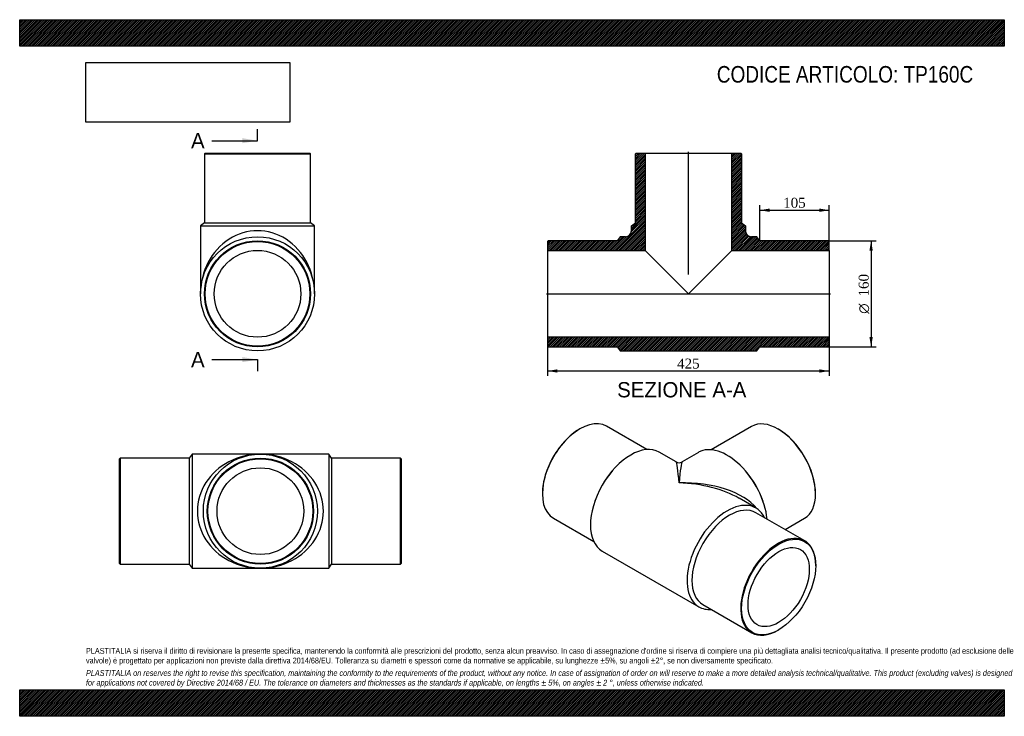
# Model space of a CAD drawing. Header units: millimetres. Extents: x 0 to 1485, y 0 to 1050.
import ezdxf
from ezdxf.enums import TextEntityAlignment as Align
from ezdxf.lldxf.tags import DXFTag

# ---------------------------------------------------------------- set-up
doc = ezdxf.new("R2010")
doc.units = ezdxf.units.MM
doc.header["$LTSCALE"] = 5
for name, color, linetype in [('Default', 7, 'Continuous'), ('DV4_Default', 7, 'Continuous'), ('TP160C', 7, 'Continuous')]:
    doc.layers.add(name, color=color, linetype=linetype)
doc.styles.add('SEACAD_Solid_Edge_ANSI', font='seans.ttf')
doc.styles.add('SEACAD_Solid_Edge_ANSI1_Symbols', font='semeca1.ttf')
doc.styles.add('SEACAD_Times_New_Roman', font='times.ttf')
tags = doc.linetypes.add('CENTER2', pattern=[28.575, 19.05, -3.175, 3.175, -3.175]).pattern_tags.tags
tags[10:11] = [DXFTag(74, 4), DXFTag(75, 0), DXFTag(340, '0'), DXFTag(46, 0.0), DXFTag(50, 0.0), DXFTag(44, 0.0), DXFTag(45, 0.0)]
tags[8:9] = [DXFTag(74, 4), DXFTag(75, 0), DXFTag(340, '0'), DXFTag(46, 0.0), DXFTag(50, 0.0), DXFTag(44, 0.0), DXFTag(45, 0.0)]
tags[6:7] = [DXFTag(74, 4), DXFTag(75, 0), DXFTag(340, '0'), DXFTag(46, 0.0), DXFTag(50, 0.0), DXFTag(44, 0.0), DXFTag(45, 0.0)]
tags[4:5] = [DXFTag(74, 4), DXFTag(75, 0), DXFTag(340, '0'), DXFTag(46, 0.0), DXFTag(50, 0.0), DXFTag(44, 0.0), DXFTag(45, 0.0)]
doc.dimstyles.new('ANSImm', dxfattribs={"dimtxt": 15, "dimasz": 15, "dimexe": 7.5, "dimexo": 0, "dimgap": 3.75, "dimtad": 1, "dimdsep": 46, "dimtxsty": 'SEACAD_Times_New_Roman', "dimblk1": '_SE_FILLED', "dimblk2": '_SE_FILLED', "dimsah": 1, "dimcen": 7.5, "dimazin": 0, "dimtfac": 0.85, "dimtdec": 3, "dimtofl": 0, "dimtmove": 0, "dimatfit": 3, "dimfxl": 1, "dimarcsym": 0})
picture_1 = doc.add_image_def('image1.jpg', size_in_pixel=(4302, 1260))

# ---------------------------------------------------------------- blocks, each defined once
blk = doc.blocks.new('SE')
at = {"layer": 'TP160C', "color": 7, "linetype": 'Continuous'}
for p, q in [((151.5, 389.2), (150.5, 388.2)), ((150.5, 230.2), (150.5, 388.2)), ((151.5, 389.2), (151.5, 229.2)), ((255.5, 389.2), (151.5, 389.2)), ((260, 395.2), (255.5, 389.2)), ((255.5, 389.2), (255.5, 229.2)), ((260, 395.2), (260, 223.2)), ((363, 395.2), (260, 395.2)), ((466, 395.2), (363, 395.2)), ((466, 395.2), (466, 223.2)), ((470.5, 389.2), (466, 395.2)), ((470.5, 389.2), (470.5, 229.2)), ((574.5, 389.2), (470.5, 389.2)), ((574.5, 229.2), (574.5, 389.2)), ((575.5, 388.2), (574.5, 389.2)), ((575.5, 388.2), (575.5, 230.2)), ((150.5, 230.2), (151.5, 229.2)), ((151.5, 229.2), (255.5, 229.2)), ((255.5, 229.2), (260, 223.2)), ((260, 223.2), (363, 223.2)), ((363, 223.2), (466, 223.2)), ((466, 223.2), (470.5, 229.2)), ((470.5, 229.2), (574.5, 229.2)), ((574.5, 229.2), (575.5, 230.2))]:
    blk.add_line(p, q, dxfattribs=at)
for radius in [86, 80, 79, 65.4]:
    blk.add_circle((363, 309.2), radius, dxfattribs=at)
for major_axis in [(95, 0), (-95, 0)]:
    blk.add_ellipse((363, 309.2), major_axis=major_axis, ratio=0.905263, start_param=1.570796, end_param=4.712389, dxfattribs=at)
blk = doc.blocks.new('SE1')
at = {"layer": 'TP160C', "color": 7, "linetype": 'Continuous'}
for p, q in [((844.9, 433.2), (844.2, 432.8)), ((945.9, 402), (884.9, 437.2)), ((1103.7, 436.9), (1042.7, 401.8)), ((1144.4, 432.6), (1143.7, 433)), ((990, 383.4), (964.6, 398.1)), ((1023.9, 397.8), (999, 383.4)), ((895.4, 371.8), (894.1, 370.3)), ((1094.5, 370.1), (1093.2, 371.6)), ((788.3, 336), (788.3, 335.2)), ((1110.3, 314), (1085, 328.6)), ((1200.2, 335), (1200.2, 335.8)), ((867.4, 324.1), (866.8, 322.2)), ((1121.8, 322), (1121.2, 323.9)), ((804.9, 298.6), (865.9, 263.4)), ((1184, 264.5), (1110.5, 306.9)), ((1154.5, 281.5), (1183.7, 298.4)), ((878.6, 249.1), (1024.3, 165)), ((1200.6, 227), (1200.6, 227.8)), ((1030.5, 168.4), (1104, 125.9)), ((1144, 129.9), (1144.7, 130.3))]:
    blk.add_line(p, q, dxfattribs=at)
blk.add_arc((994.5, 391.2), 9, 240.478, 299.8864, dxfattribs=at)
for centre, major_axis, ratio, start_param, end_param in [((844.9, 367.9), (40, 69.3), 0.57735, 0, 3.141593), ((1143.7, 367.7), (-40, 69.3), 0.57735, 3.141593, 6.283185), ((844.2, 368.3), (-39.5, -68.4), 0.57735, 3.926991, 5.497787), ((1144.4, 368.1), (39.5, -68.4), 0.57735, 0.785398, 2.356194), ((921.6, 323.6), (-43, -74.5), 0.57735, 3.141593, 6.283185), ((1066.9, 323.4), (-43, 74.5), 0.57735, 4.050996, 6.283185), ((994.5, 281.5), (4.6, -101.9), 0.042918, 2.328758, 3.114157), ((994.5, 281.5), (-4.6, -101.9), 0.042918, 3.169029, 3.954427), ((918.5, 325.4), (-40, -69.3), 0.57735, 4.372552, 5.052226), ((1070.1, 325.2), (-40, 69.3), 0.57735, 4.372552, 5.052226), ((994.5, 281.5), (-128, -5.3), 0.547996, 3.532857, 4.689898), ((994.5, 281.5), (-128, 5.3), 0.547996, 3.949482, 4.73488), ((1067.3, 239.5), (-43, -74.5), 0.57735, 2.765842, 6.283185), ((1070.5, 237.6), (-40, -69.3), 0.57735, 3.141593, 6.283185), ((1144, 195.2), (-40, -69.3), 0.57735, 2.356194, 6.283185), ((1067.3, 239.5), (-43, -74.5), 0.57735, 0, 0.37575), ((1144, 195.2), (-40, -69.3), 0.57735, 0, 0.785398)]:
    blk.add_ellipse(centre, major_axis=major_axis, ratio=ratio, start_param=start_param, end_param=end_param, dxfattribs=at)
for major_axis in [(39.5, 68.4), (-32.7, -56.6)]:
    blk.add_ellipse((1144.7, 194.8), major_axis=major_axis, ratio=0.57735, dxfattribs=at)
blk = doc.blocks.new('SE2')
at = {"layer": 'TP160C', "color": 7, "linetype": 'Continuous'}
for p, q in [((279.7, 848.8), (278.7, 847.8)), ((278.7, 847.8), (438.7, 847.8)), ((278.7, 847.8), (278.7, 743.8)), ((279.7, 848.8), (437.7, 848.8)), ((438.7, 847.8), (437.7, 848.8)), ((438.7, 743.8), (438.7, 847.8)), ((278.7, 743.8), (272.7, 739.3)), ((278.7, 743.8), (438.7, 743.8)), ((444.7, 739.3), (438.7, 743.8)), ((272.7, 739.3), (444.7, 739.3)), ((272.7, 739.3), (272.7, 636.8)), ((444.7, 636.8), (444.7, 739.3))]:
    blk.add_line(p, q, dxfattribs=at)
for radius in [86, 80, 79, 65.4]:
    blk.add_circle((358.7, 636.8), radius, dxfattribs=at)
blk.add_ellipse((358.7, 636.8), major_axis=(0, -95), ratio=0.905263, start_param=1.570796, end_param=4.712389, dxfattribs=at)
blk = doc.blocks.new('SE4')
at = {"color": 7, "linetype": 'Continuous', "style": 'SEACAD_Solid_Edge_ANSI'}
blk.add_text('A', height=23, dxfattribs=at).set_placement((258.4, 879.1), align=Align.TOP_LEFT)
blk = doc.blocks.new('SE5')
at = {"color": 7, "linetype": 'Continuous', "style": 'SEACAD_Solid_Edge_ANSI'}
blk.add_text('A', height=23, dxfattribs=at).set_placement((258.4, 549.1), align=Align.TOP_LEFT)
blk = doc.blocks.new('SEANNOT_GROUP')
at = {"linetype": 'Continuous'}
blk.add_hatch(color=7, dxfattribs=at).paths.add_polyline_path([(335.7, 863.8), (358.7, 867.6), (335.7, 871.5)])
at = {"color": 7, "linetype": 'Continuous'}
blk.add_lwpolyline([(289.7, 867.6), (358.7, 867.6)], dxfattribs=at)
blk = doc.blocks.new('SEANNOT_GROUP1')
at = {"linetype": 'Continuous'}
blk.add_hatch(color=7, dxfattribs=at).paths.add_polyline_path([(335.7, 533.8), (358.7, 537.6), (335.7, 541.5)])
at = {"color": 7, "linetype": 'Continuous'}
blk.add_lwpolyline([(289.7, 537.6), (358.7, 537.6)], dxfattribs=at)
blk = doc.blocks.new('SE3')
at = {"layer": 'Default', "color": 7, "linetype": 'CENTER2'}
for p, q in [((358.7, 867.6), (358.7, 884.9)), ((358.7, 537.6), (358.7, 520.4))]:
    blk.add_line(p, q, dxfattribs=at)
at = {"layer": 'Default', "color": 7, "linetype": 'CENTER2', "const_width": 0.0001}
blk.add_lwpolyline([(358.7, 867.6), (358.7, 537.6)], dxfattribs=at)
at = {"layer": 'Default'}
for name in ['SE4', 'SEANNOT_GROUP', 'SE5', 'SEANNOT_GROUP1']:
    blk.add_blockref(name, (0, 0), dxfattribs=at)
blk = doc.blocks.new('SE6')
at = {"layer": 'TP160C', "linetype": 'Continuous'}
h = blk.add_hatch(dxfattribs=at)
h.set_pattern_fill('LINE', scale=0.629921, angle=45, style=0)
edge = h.paths.add_edge_path()
edge.add_line((928.6, 743.8), (922.6, 739.3))
edge.add_line((922.6, 739.3), (922.6, 731.8))
edge.add_arc((913.6, 731.8), 9, 270, 360, ccw=False)
edge.add_line((913.6, 722.8), (905.6, 722.8))
edge.add_line((905.6, 722.8), (901.1, 716.8))
edge.add_line((901.1, 716.8), (797.1, 716.8))
edge.add_line((797.1, 716.8), (796.1, 715.8))
edge.add_line((796.1, 715.8), (796.1, 702.2))
edge.add_line((796.1, 702.2), (943.2, 702.2))
edge.add_line((943.2, 702.2), (943.2, 848.8))
edge.add_line((943.2, 848.8), (929.6, 848.8))
edge.add_line((929.6, 848.8), (928.6, 847.8))
edge.add_line((928.6, 847.8), (928.6, 743.8))
h = blk.add_hatch(dxfattribs=at)
h.set_pattern_fill('LINE', scale=0.629921, angle=45, style=0)
edge = h.paths.add_edge_path()
edge.add_line((1088.6, 743.8), (1088.6, 847.8))
edge.add_line((1088.6, 847.8), (1087.6, 848.8))
edge.add_line((1087.6, 848.8), (1074, 848.8))
edge.add_line((1074, 848.8), (1074, 702.2))
edge.add_line((1074, 702.2), (1221.1, 702.2))
edge.add_line((1221.1, 702.2), (1221.1, 715.8))
edge.add_line((1221.1, 715.8), (1220.1, 716.8))
edge.add_line((1220.1, 716.8), (1116.1, 716.8))
edge.add_line((1116.1, 716.8), (1111.6, 722.8))
edge.add_line((1111.6, 722.8), (1103.6, 722.8))
edge.add_arc((1103.6, 731.8), 9, 180, 270, ccw=False)
edge.add_line((1094.6, 731.8), (1094.6, 739.3))
edge.add_line((1094.6, 739.3), (1088.6, 743.8))
h = blk.add_hatch(dxfattribs=at)
h.set_pattern_fill('LINE', scale=0.629921, angle=45, style=0)
h.paths.add_polyline_path([(1221.1, 557.8), (1221.1, 571.4), (796.1, 571.4), (796.1, 557.8), (797.1, 556.8), (901.1, 556.8), (905.6, 550.8), (1111.6, 550.8), (1116.1, 556.8), (1220.1, 556.8)])
at = {"layer": 'DV4_Default', "color": 7, "linetype": 'CENTER2'}
for p, q in [((1008.6, 665.9), (1008.6, 850.6)), ((794.3, 636.8), (1222.8, 636.8))]:
    blk.add_line(p, q, dxfattribs=at)
at = {"layer": 'TP160C', "color": 7, "linetype": 'Continuous'}
for p, q in [((928.6, 847.8), (929.6, 848.8)), ((928.6, 743.8), (928.6, 847.8)), ((929.6, 848.8), (943.2, 848.8)), ((943.2, 848.8), (1074, 848.8)), ((943.2, 848.8), (943.2, 702.2)), ((1074, 848.8), (1087.6, 848.8)), ((1074, 702.2), (1074, 848.8)), ((1087.6, 848.8), (1088.6, 847.8)), ((1088.6, 847.8), (1088.6, 743.8)), ((922.6, 739.3), (928.6, 743.8)), ((1088.6, 743.8), (1094.6, 739.3)), ((922.6, 731.8), (922.6, 739.3)), ((1094.6, 739.3), (1094.6, 731.8)), ((796.1, 715.8), (797.1, 716.8)), ((796.1, 715.8), (796.1, 702.2)), ((901.1, 716.8), (797.1, 716.8)), ((905.6, 722.8), (901.1, 716.8)), ((913.6, 722.8), (905.6, 722.8)), ((1111.6, 722.8), (1103.6, 722.8)), ((1116.1, 716.8), (1111.6, 722.8)), ((1220.1, 716.8), (1116.1, 716.8)), ((1220.1, 716.8), (1221.1, 715.8)), ((1221.1, 702.2), (1221.1, 715.8)), ((796.1, 702.2), (796.1, 571.4)), ((796.1, 702.2), (943.2, 702.2)), ((943.2, 702.2), (1008.6, 636.8)), ((1008.6, 636.8), (1074, 702.2)), ((1074, 702.2), (1221.1, 702.2)), ((1221.1, 702.2), (1221.1, 571.4)), ((1221.1, 571.4), (796.1, 571.4)), ((796.1, 571.4), (796.1, 557.8)), ((1221.1, 557.8), (1221.1, 571.4)), ((797.1, 556.8), (796.1, 557.8)), ((797.1, 556.8), (901.1, 556.8)), ((901.1, 556.8), (905.6, 550.8)), ((905.6, 550.8), (1111.6, 550.8)), ((1111.6, 550.8), (1116.1, 556.8)), ((1116.1, 556.8), (1220.1, 556.8)), ((1221.1, 557.8), (1220.1, 556.8))]:
    blk.add_line(p, q, dxfattribs=at)
for centre, start, end in [((913.6, 731.8), 270, 0), ((1103.6, 731.8), 180, 270)]:
    blk.add_arc(centre, 9, start, end, dxfattribs=at)
blk = doc.blocks.new('DMBLK360')
at = {"layer": 'Default', "linetype": 'Continuous'}
for points in [[(811.1, 518), (811.1, 523), (796.1, 520.5)], [(1206.1, 518), (1221.1, 520.5), (1206.1, 523)]]:
    blk.add_hatch(color=7, dxfattribs=at).paths.add_polyline_path(points)
at = {"layer": 'Default', "color": 7, "linetype": 'Continuous'}
for p, q in [((796.1, 571.4), (796.1, 513)), ((1221.1, 571.4), (1221.1, 513)), ((796.1, 520.5), (1221.1, 520.5))]:
    blk.add_line(p, q, dxfattribs=at)
at = {"layer": 'Default', "color": 7, "linetype": 'Continuous', "style": 'SEACAD_Times_New_Roman'}
blk.add_text('425', height=15, dxfattribs=at).set_placement((991.5, 539.2), align=Align.TOP_LEFT)
blk = doc.blocks.new('_SE_FILLED')
at = {"color": 0}
blk.add_line((0, 0), (-1, 0), dxfattribs=at)
blk.add_solid([(0, 0), (-1, -0.1665), (-1, 0.1665), (0, 0)], dxfattribs=at)
blk = doc.blocks.new('DMBLK361')
at = {"layer": 'Default', "linetype": 'Continuous'}
for points in [[(1131.1, 765.3), (1116.1, 762.8), (1131.1, 760.3)], [(1206.1, 765.3), (1206.1, 760.3), (1221.1, 762.8)]]:
    blk.add_hatch(color=7, dxfattribs=at).paths.add_polyline_path(points)
at = {"layer": 'Default', "color": 7, "linetype": 'Continuous'}
for p, q in [((1116.1, 716.8), (1116.1, 770.3)), ((1116.1, 762.8), (1221.1, 762.8)), ((1221.1, 709), (1221.1, 770.3))]:
    blk.add_line(p, q, dxfattribs=at)
at = {"layer": 'Default', "color": 7, "linetype": 'Continuous', "style": 'SEACAD_Times_New_Roman'}
blk.add_text('105', height=15, dxfattribs=at).set_placement((1151.5, 781.6), align=Align.TOP_LEFT)
blk = doc.blocks.new('GDimGGroup')
at = {"layer": 'Default', "linetype": 'Continuous'}
for points in [[(1286.6, 701.8), (1284.1, 716.8), (1281.6, 701.8)], [(1286.6, 571.8), (1281.6, 571.8), (1284.1, 556.8)]]:
    blk.add_hatch(color=7, dxfattribs=at).paths.add_polyline_path(points)
at = {"layer": 'Default', "color": 7, "linetype": 'Continuous'}
for p, q in [((1220.1, 716.8), (1291.6, 716.8)), ((1284.1, 716.8), (1284.1, 556.8)), ((1220.1, 556.8), (1291.6, 556.8))]:
    blk.add_line(p, q, dxfattribs=at)
for s, style, p in [('160', 'SEACAD_Times_New_Roman', (1265.4, 632.8)), ('O', 'SEACAD_Solid_Edge_ANSI1_Symbols', (1265.4, 606.7))]:
    blk.add_text(s, height=15, rotation=90, dxfattribs=dict(at, style=style)).set_placement(p, align=Align.TOP_LEFT)

msp = doc.modelspace()

# ---------------------------------------------------------------- hatches: boundary and pattern name
at = {"layer": 'Default', "linetype": 'Continuous'}
h = msp.add_hatch(dxfattribs=at)
h.set_pattern_fill('LINE', scale=0.629921, angle=45, style=0)
h.paths.add_polyline_path([(1485, 1010), (1485, 1050), (0, 1050), (0, 1010)])
for points in [[(1485, 1010), (1485, 1050), (0, 1050), (0, 1010)], [(1485, 0), (1485, 40), (0, 40), (0, 0)]]:
    msp.add_hatch(color=7, dxfattribs=at).paths.add_polyline_path(points)
h = msp.add_hatch(dxfattribs=at)
h.set_pattern_fill('LINE', scale=0.629921, angle=45, style=0)
h.paths.add_polyline_path([(1485, 0), (1485, 40), (0, 40), (0, 0)])

# ---------------------------------------------------------------- linework, layer by layer
at = {"layer": 'Default', "color": 7, "linetype": 'Continuous'}
for p, q in [((0, 1050), (1485, 1050)), ((0, 1010), (0, 1050)), ((1485, 1050), (1485, 1010)), ((1485, 1010), (0, 1010)), ((0, 40), (1485, 40)), ((0, 0), (0, 40)), ((1485, 40), (1485, 0)), ((1485, 0), (0, 0))]:
    msp.add_line(p, q, dxfattribs=at)

# ---------------------------------------------------------------- block references
at = {"layer": 'Default'}
for name in ['SE3', 'SE2', 'SE6', 'GDimGGroup', 'SE1', 'SE']:
    msp.add_blockref(name, (0, 0), dxfattribs=at)

# ---------------------------------------------------------------- texts
at = {"layer": 'Default', "color": 7, "linetype": 'Continuous', "style": 'SEACAD_Solid_Edge_ANSI'}
msp.add_text('SEZIONE A-A', height=23, dxfattribs=at).set_placement((901.122, 503.741), align=Align.TOP_LEFT)
at = {"layer": 'Default', "attachment_point": 1}
for s, insert, char_height, width in [('{\\fArial Narrow|b0||i0||c0|p34;\\C7;\\H25.;\\W1.;CODICE ARTICOLO: TP160C}', (1051.431, 980.168), 25, 415.34893), ("{\\fArial Narrow|b0||i0||c0|p34;\\C7;\\H8.75;\\W1.;PLASTITALIA si riserva il diritto di revisionare la presente specifica, mantenendo la conformità alle prescrizioni del prodotto, senza alcun preavviso. In caso di assegnazione d'ordine si riserva di compiere una più dettagliata analisi tecnico/qualitativa. Il presente prodotto (ad esclusione delle \\P}{\\fArial Narrow|b0||i0||c0|p34;\\C7;\\H8.75;\\W1.;valvole) è progettato per applicazioni non previste dalla direttiva 2014/68/EU. Tolleranza su diametri e spessori come da normative se applicabile, su lunghezze ±5%, su angoli ±2°, se non diversamente specificato.\\P}{\\fArial Narrow|b0||i0||c0|p34;\\C7;\\H2.5;\\W1.;   \\P}{\\fArial Narrow|b0||i1||c0|p34;\\C7;\\H8.75;\\W1.;PLASTITALIA on reserves the right to revise this specification, maintaining the conformity to the requirements of the product, without any notice. In case of assignation of order on will reserve to make a more detailed analysis technical/qualitative. This product (excluding valves) is designed \\P}{\\fArial Narrow|b0||i1||c0|p34;\\C7;\\H8.75;\\W1.;for applications not covered by Directive 2014/68 / EU. The tolerance on diameters and thicknesses as the standards if applicable, on lengths ± 5%, on angles ± 2 °, unless otherwise indicated.\\P}", (100, 103.012), 8.75, 1285)]:
    msp.add_mtext(s, dxfattribs=dict(at, insert=insert, char_height=char_height, width=width))

# ---------------------------------------------------------------- dimensions: what is measured, and where the dimension line sits
at = {"layer": 'Default', "color": 7, "linetype": 'Continuous'}
dim = msp.add_linear_dim(base=(1221.081, 762.816), p1=(1116.081, 716.835), p2=(1221.081, 709.035), text='\\A1;<>', dimstyle='ANSImm', dxfattribs=at)
dim.commit()
dim.dimension.update_dxf_attribs({"geometry": 'DMBLK361', "text_midpoint": (1168.581, 762.816), "dimtype": 160})
dim = msp.add_linear_dim(base=(796.081, 520.46), p1=(796.081, 571.435), p2=(1221.081, 571.435), angle=0, text='\\A1;<>', dimstyle='ANSImm', dxfattribs=at)
dim.commit()
dim.dimension.update_dxf_attribs({"geometry": 'DMBLK360', "text_midpoint": (1008.581, 520.46), "dimtype": 161})

# ---------------------------------------------------------------- pictures from other files: only their frames are drawn
image = msp.add_image(picture_1, insert=(100, 895.516), size_in_units=(307.286, 90))
image.dxf.flags = 7

doc.saveas('drawing.dxf')
